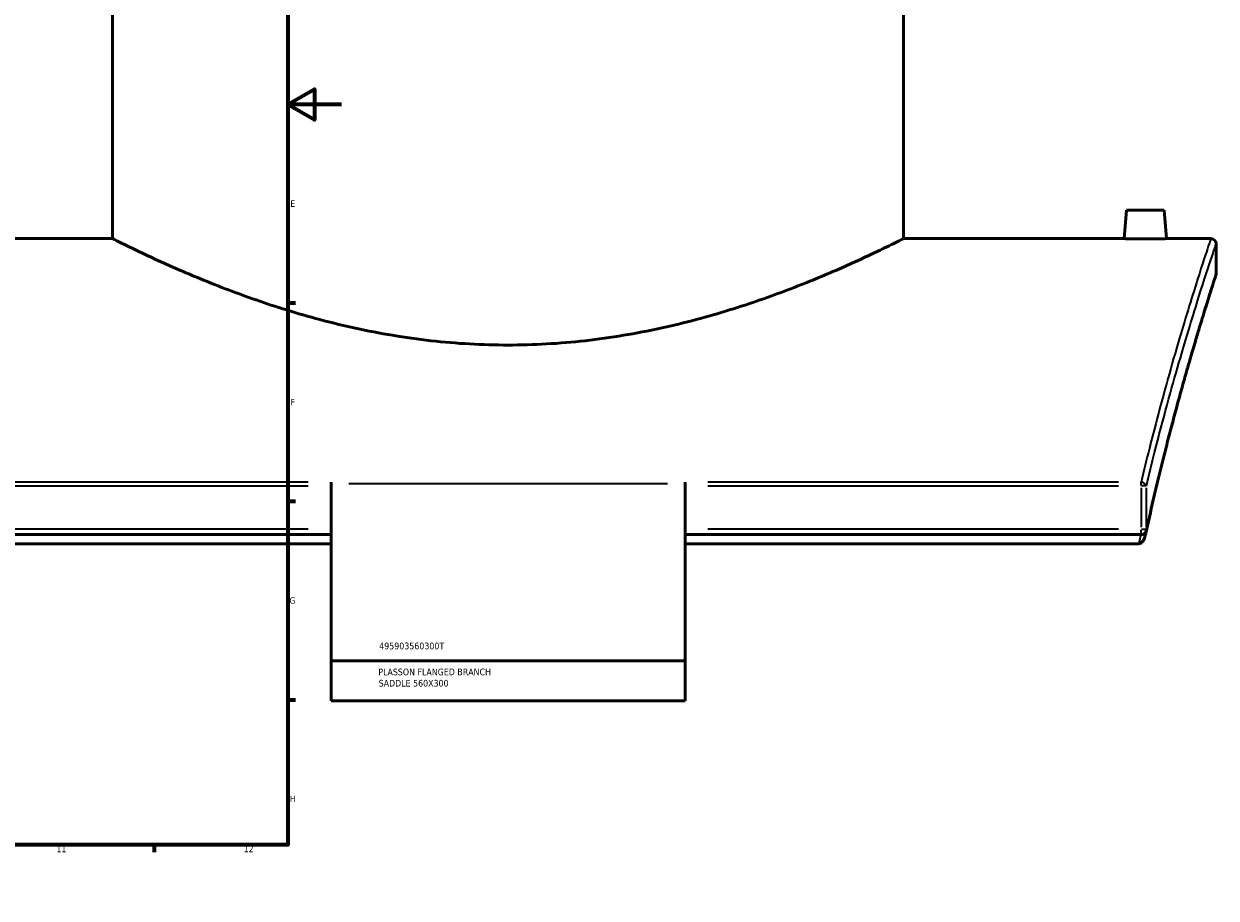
# Model space of a CAD drawing. Header units: millimetres. Extents: x -634 to 1178, y -305 to 960.
# Tile 7 of 12: x 722 to 1168, y 0 to 327. Entities that reach past the tile are written whole.
import ezdxf

# ---------------------------------------------------------------- set-up
doc = ezdxf.new("R2010")
doc.units = ezdxf.units.MM
for name, color, linetype, lineweight in [('Border (ANSI)', 7, 'Continuous', 70), ('Title (ISO)', 7, 'Continuous', 50), ('Visible (ANSI)', 7, 'Continuous', 50), ('Visible Narrow (ANSI)', 7, 'Continuous', 35)]:
    doc.layers.add(name, color=color, linetype=linetype, lineweight=lineweight)
doc.styles.add('Note Text (ANSI)', font='tahoma.ttf')
doc.styles.add('Note Text (ISO)', font='tahoma.ttf')

# ---------------------------------------------------------------- blocks, each defined once
blk = doc.blocks.new('Borders Default Border')
at = {"layer": 'Border (ANSI)'}
for p, q in [((70.08, 574), (70.08, 576.8)), ((140.17, 574), (140.17, 576.8)), ((210.25, 574), (210.25, 576.8)), ((280.33, 574), (280.33, 576.8)), ((350.42, 574), (350.42, 576.8)), ((490.58, 574), (490.58, 576.8)), ((560.67, 574), (560.67, 576.8)), ((630.75, 574), (630.75, 576.8)), ((700.83, 574), (700.83, 576.8)), ((770.92, 574), (770.92, 576.8)), ((20, 519.75), (17.2, 519.75)), ((821, 519.75), (823.8, 519.75)), ((20, 445.5), (17.2, 445.5)), ((821, 445.5), (823.8, 445.5)), ((20, 371.25), (17.2, 371.25)), ((821, 371.25), (823.8, 371.25)), ((20, 222.75), (17.2, 222.75)), ((821, 222.75), (823.8, 222.75)), ((20, 148.5), (17.2, 148.5)), ((821, 148.5), (823.8, 148.5)), ((20, 74.25), (17.2, 74.25)), ((821, 74.25), (823.8, 74.25)), ((70.08, 20), (70.08, 17.2)), ((140.17, 20), (140.17, 17.2)), ((210.25, 20), (210.25, 17.2)), ((280.33, 20), (280.33, 17.2)), ((350.42, 20), (350.42, 17.2)), ((490.58, 20), (490.58, 17.2)), ((560.67, 20), (560.67, 17.2)), ((630.75, 20), (630.75, 17.2)), ((700.83, 20), (700.83, 17.2)), ((770.92, 20), (770.92, 17.2))]:
    blk.add_line(p, q, dxfattribs=at)
at = {"layer": 'Border (ANSI)', "flags": 128}
for points in [[(420.5, 594), (420.5, 574), (414.73, 584), (426.27, 584), (420.5, 574)], [(20, 20), (20, 574), (821, 574), (821, 20), (20, 20)], [(0, 297), (20, 297), (10, 302.77), (10, 291.23), (20, 297)], [(841, 297), (821, 297), (831, 302.77), (831, 291.23), (821, 297)], [(420.5, 0), (420.5, 20), (414.73, 10), (426.27, 10), (420.5, 20)]]:
    blk.add_lwpolyline(points, dxfattribs=at)
at = {"layer": 'Border (ANSI)', "color": 5, "true_color": 0x0000ff, "char_height": 2.4, "attachment_point": 7, "style": 'Note Text (ANSI)'}
for s, insert in [('1', (34.5, 574.4)), ('2', (104.4, 574.4)), ('3', (174.46, 574.35)), ('4', (244.45, 574.4)), ('5', (314.67, 574.35)), ('6', (384.69, 574.35)), ('7', (454.8, 574.4)), ('8', (524.84, 574.35)), ('9', (594.92, 574.35)), ('10', (664.35, 574.35)), ('11', (734.43, 574.4)), ('12', (804.52, 574.4)), ('A', (17.38, 555.68)), ('A', (821.58, 555.68)), ('B', (17.67, 481.43)), ('B', (821.87, 481.43)), ('C', (17.51, 407.13)), ('C', (821.71, 407.13)), ('D', (17.52, 332.93)), ('D', (821.72, 332.93)), ('E', (17.71, 258.68)), ('E', (821.91, 258.68)), ('F', (17.78, 184.43)), ('F', (821.98, 184.43)), ('G', (17.4, 110.13)), ('G', (821.6, 110.13)), ('H', (17.53, 35.93)), ('H', (821.73, 35.93)), ('1', (34.5, 17.2)), ('2', (104.4, 17.2)), ('3', (174.46, 17.15)), ('4', (244.45, 17.2)), ('5', (314.67, 17.15)), ('6', (384.69, 17.15)), ('7', (454.8, 17.2)), ('8', (524.84, 17.15)), ('9', (594.92, 17.15)), ('10', (664.35, 17.15)), ('11', (734.43, 17.2)), ('12', (804.52, 17.2))]:
    blk.add_mtext(s, dxfattribs=dict(at, insert=insert))
blk = doc.blocks.new('Title Blocks ISO')
at = {"layer": 'Title (ISO)', "color": 232, "true_color": 0xca0064, "style": 'Note Text (ISO)'}
for tag, p in [('PART_NUMBER_001', (34.16, 73.13)), ('DESCRIPTION_001', (33.84, 63.4)), ('DESCRIPTION_002', (33.96, 59.18))]:
    blk.add_attdef(tag, p, '', height=2.5, dxfattribs=at)

msp = doc.modelspace()

# ---------------------------------------------------------------- linework, layer by layer
at = {"layer": 'Visible (ANSI)'}
for p, q in [((755.38, 246.78), (755.38, 426.78)), ((1051.38, 246.78), (1051.38, 426.78)), ((1134.88, 257.38), (1133.95, 246.78)), ((1148.88, 257.38), (1134.88, 257.38)), ((1148.88, 257.38), (1149.8, 246.78)), ((755.38, 246.78), (672.8, 246.78)), ((1133.95, 246.78), (1051.38, 246.78)), ((1166.38, 246.78), (1149.8, 246.78)), ((1168.38, 233.78), (1168.38, 244.78)), ((837.13, 155.67), (837.13, 155.09)), ((837.13, 155.09), (837.13, 88.8)), ((969.63, 155.09), (969.63, 155.67)), ((969.63, 88.8), (969.63, 155.09)), ((837.13, 136.02), (666.44, 136.02)), ((1140.32, 136.02), (969.63, 136.02)), ((837.13, 132.64), (667.33, 132.64)), ((1139.43, 132.64), (969.63, 132.64)), ((969.63, 88.8), (837.13, 88.8)), ((837.13, 73.8), (837.13, 88.8)), ((969.63, 88.8), (969.63, 73.8)), ((969.63, 73.8), (837.13, 73.8))]:
    msp.add_line(p, q, dxfattribs=at)
for centre, start, end in [((1166.38, 244.78), 0, 90), ((1166.38, 233.78), 342.1042, 0), ((1140.32, 138.02), 270, 347.6024)]:
    msp.add_arc(centre, 2, start, end, dxfattribs=at)
for points, knots in [([(903.38, 206.97), (898.63, 206.97), (893.82, 207.1), (884.16, 207.65), (879.31, 208.06), (864.86, 209.68), (855.35, 211.3), (837.18, 215.26), (828.52, 217.61), (812.54, 222.55), (805.21, 225.13), (792.26, 230.05), (786.16, 232.56), (775.35, 237.24), (770.64, 239.41), (763.03, 242.99), (760.13, 244.42), (756.3, 246.31), (755.38, 246.78), (755.38, 246.78)], [0, 0, 0, 0, 1.42444, 1.42444, 2.848881, 2.848881, 5.697761, 5.697761, 8.546642, 8.546642, 11.395523, 11.395523, 14.236516, 14.236516, 17.07751, 17.07751, 19.918503, 19.918503, 22.759497, 22.759497, 22.759497, 22.759497]), ([(1051.38, 246.78), (1051.38, 246.78), (1050.45, 246.31), (1046.62, 244.42), (1043.72, 242.99), (1036.11, 239.41), (1031.4, 237.24), (1020.59, 232.56), (1014.5, 230.05), (1001.54, 225.13), (994.22, 222.55), (978.23, 217.61), (969.57, 215.26), (951.41, 211.3), (941.89, 209.68), (927.44, 208.06), (922.59, 207.65), (912.94, 207.1), (908.12, 206.97), (903.38, 206.97)], [68.27849, 68.27849, 68.27849, 68.27849, 71.119483, 71.119483, 73.960477, 73.960477, 76.80147, 76.80147, 79.642463, 79.642463, 82.491344, 82.491344, 85.340225, 85.340225, 88.189106, 88.189106, 89.613546, 89.613546, 91.037986, 91.037986, 91.037986, 91.037986]), ([(1141.88, 246.67), (1140.88, 246.67), (1139.82, 246.68), (1137.86, 246.7), (1136.97, 246.71), (1135.57, 246.74), (1134.96, 246.75), (1134.15, 246.77), (1133.95, 246.78), (1133.95, 246.78)], [2.390442, 2.390442, 2.390442, 2.390442, 2.689288, 2.689288, 2.988133, 2.988133, 3.286898, 3.286898, 3.585664, 3.585664, 3.585664, 3.585664]), ([(1149.8, 246.78), (1149.8, 246.78), (1149.61, 246.77), (1148.8, 246.75), (1148.19, 246.74), (1146.78, 246.71), (1145.89, 246.7), (1143.93, 246.68), (1142.87, 246.67), (1141.88, 246.67)], [5.976106, 5.976106, 5.976106, 5.976106, 6.274871, 6.274871, 6.573636, 6.573636, 6.872482, 6.872482, 7.171327, 7.171327, 7.171327, 7.171327]), ([(1168.28, 233.17), (1168.28, 233.17), (1168.25, 233.08), (1168.14, 232.74), (1168.06, 232.48), (1167.84, 231.79), (1167.7, 231.37), (1167.37, 230.34), (1167.18, 229.74), (1166.74, 228.38), (1166.5, 227.61), (1165.96, 225.91), (1165.67, 224.98), (1165.03, 222.95), (1164.69, 221.85), (1163.96, 219.5), (1163.57, 218.24), (1162.76, 215.56), (1162.32, 214.15), (1161.42, 211.16), (1160.95, 209.59), (1159.97, 206.29), (1159.47, 204.57), (1158.42, 200.97), (1157.88, 199.1), (1156.77, 195.21), (1156.2, 193.19), (1155.04, 189.01), (1154.44, 186.85), (1153.23, 182.4), (1152.62, 180.1), (1151.37, 175.38), (1150.74, 172.95), (1149.46, 167.96), (1148.81, 165.41), (1147.19, 158.86), (1146.21, 154.79), (1144.24, 146.39), (1143.25, 142.05), (1142.27, 137.59)], [30.226083, 30.226083, 30.226083, 30.226083, 31.432328, 31.432328, 32.638573, 32.638573, 33.844819, 33.844819, 35.051064, 35.051064, 36.257309, 36.257309, 37.463554, 37.463554, 38.669799, 38.669799, 39.876044, 39.876044, 41.082289, 41.082289, 42.288534, 42.288534, 43.494779, 43.494779, 44.701025, 44.701025, 45.90727, 45.90727, 47.113515, 47.113515, 48.31976, 48.31976, 49.526005, 49.526005, 50.73225, 50.73225, 52.541618, 52.541618, 54.350986, 54.350986, 54.350986, 54.350986]), ([(1142, 136.36), (1141.82, 135.56), (1141.58, 134.82), (1141.11, 133.83), (1140.91, 133.52), (1140.59, 133.15), (1140.46, 133.02), (1140.32, 132.93)], [-0.2959489, -0.2959489, -0.2959489, -0.2959489, -0.1474724, -0.1474724, -0.0519712, -0.0519712, 0, 0, 0, 0]), ([(1139.43, 132.64), (1139.61, 132.64), (1139.78, 132.68), (1140.08, 132.79), (1140.2, 132.85), (1140.32, 132.93)], [0, 0, 0, 0, 0.05384818, 0.05384818, 0.09487183, 0.09487183, 0.09487183, 0.09487183])]:
    msp.add_open_spline(points, degree=3, knots=knots, dxfattribs=at)
msp.add_open_spline([(1142, 136.36), (1142.09, 136.77), (1142.18, 137.18), (1142.27, 137.59)], degree=3, dxfattribs=at)
at = {"layer": 'Visible Narrow (ANSI)'}
for p, q in [((828.59, 155.67), (674.97, 155.67)), ((674.97, 154.29), (828.59, 154.29)), ((963, 155.09), (843.75, 155.09)), ((1131.78, 155.67), (978.16, 155.67)), ((978.16, 154.29), (1131.78, 154.29)), ((1140.32, 154.37), (1140.32, 155.62)), ((1140.32, 153.48), (1140.32, 138.84)), ((1142.22, 154.29), (1140.45, 154.29)), ((1142.26, 138.84), (1142.26, 153.48)), ((828.59, 138.02), (674.97, 138.02)), ((1131.78, 138.02), (978.16, 138.02)), ((1140.32, 136.03), (1140.32, 137.86)), ((1140.45, 138.02), (1142.22, 138.02))]:
    msp.add_line(p, q, dxfattribs=at)
for centre, major_axis, ratio, start_param, end_param in [((1140.32, 154.29), (1.95, -0.46), 0.681079, 0.407251, 1.662441), ((1140.32, 138.02), (1.95, -0.43), 0.651614, 0.016268, 0.30909)]:
    msp.add_ellipse(centre, major_axis=major_axis, ratio=ratio, start_param=start_param, end_param=end_param, dxfattribs=at)
for points, knots in [([(1166.38, 246.78), (1166.38, 246.78), (1166.38, 246.78), (1166.38, 246.78), (1166.38, 246.78), (1165.81, 245.1), (1163.63, 238.44), (1162.01, 233.47), (1157.86, 220.23), (1155.3, 211.85), (1149.65, 192.14), (1146.55, 180.82), (1142.36, 164.17), (1141.34, 159.99), (1140.32, 155.67)], [-25.949374, -25.949374, -25.949374, -25.949374, -25.949289, -25.949289, -25.949289, -20.536616, -20.536616, -15.123948, -15.123948, -9.518342, -9.518342, -3.912741, -3.912741, -2.108878, -2.108878, -2.108878, -2.108878]), ([(1142.26, 154.29), (1143.28, 158.57), (1144.31, 162.73), (1148.5, 179.27), (1151.61, 190.51), (1157.28, 210.08), (1159.84, 218.41), (1164, 231.56), (1165.62, 236.49), (1167.81, 243.11), (1168.38, 244.78), (1168.38, 244.78), (1168.38, 244.78), (1168.38, 244.78), (1168.38, 244.78)], [2.108878, 2.108878, 2.108878, 2.108878, 3.912741, 3.912741, 9.518342, 9.518342, 15.123948, 15.123948, 20.536616, 20.536616, 25.949289, 25.949289, 25.949289, 25.949374, 25.949374, 25.949374, 25.949374]), ([(1168.38, 233.78), (1168.38, 233.78), (1168.38, 233.78), (1168.38, 233.78), (1168.38, 233.78), (1167.85, 232.16), (1165.55, 224.94), (1163.49, 218.44), (1158.98, 203.34), (1156.8, 195.82), (1150.74, 173.73), (1146.59, 157.58), (1142.44, 138.87), (1142.35, 138.45), (1142.26, 138.02)], [30.226083, 30.226083, 30.226083, 30.226083, 30.226131, 30.226131, 30.226131, 35.451629, 35.451629, 42.001937, 42.001937, 46.733645, 46.733645, 54.178238, 54.178238, 54.350986, 54.350986, 54.350986, 54.350986])]:
    msp.add_open_spline(points, degree=3, knots=knots, dxfattribs=at)
msp.add_open_spline([(1140.17, 136.02), (1139.92, 134.9), (1139.67, 133.78), (1139.43, 132.64)], degree=3, dxfattribs=at)

# ---------------------------------------------------------------- block references
msp.add_blockref('Borders Default Border', (0, 0))
msp.add_blockref('Title Blocks ISO', (821, 20)).add_auto_attribs({'PART_NUMBER_001': '495903560300T', 'DESCRIPTION_001': 'PLASSON FLANGED BRANCH', 'DESCRIPTION_002': 'SADDLE 560X300'})

doc.saveas('drawing.dxf')
